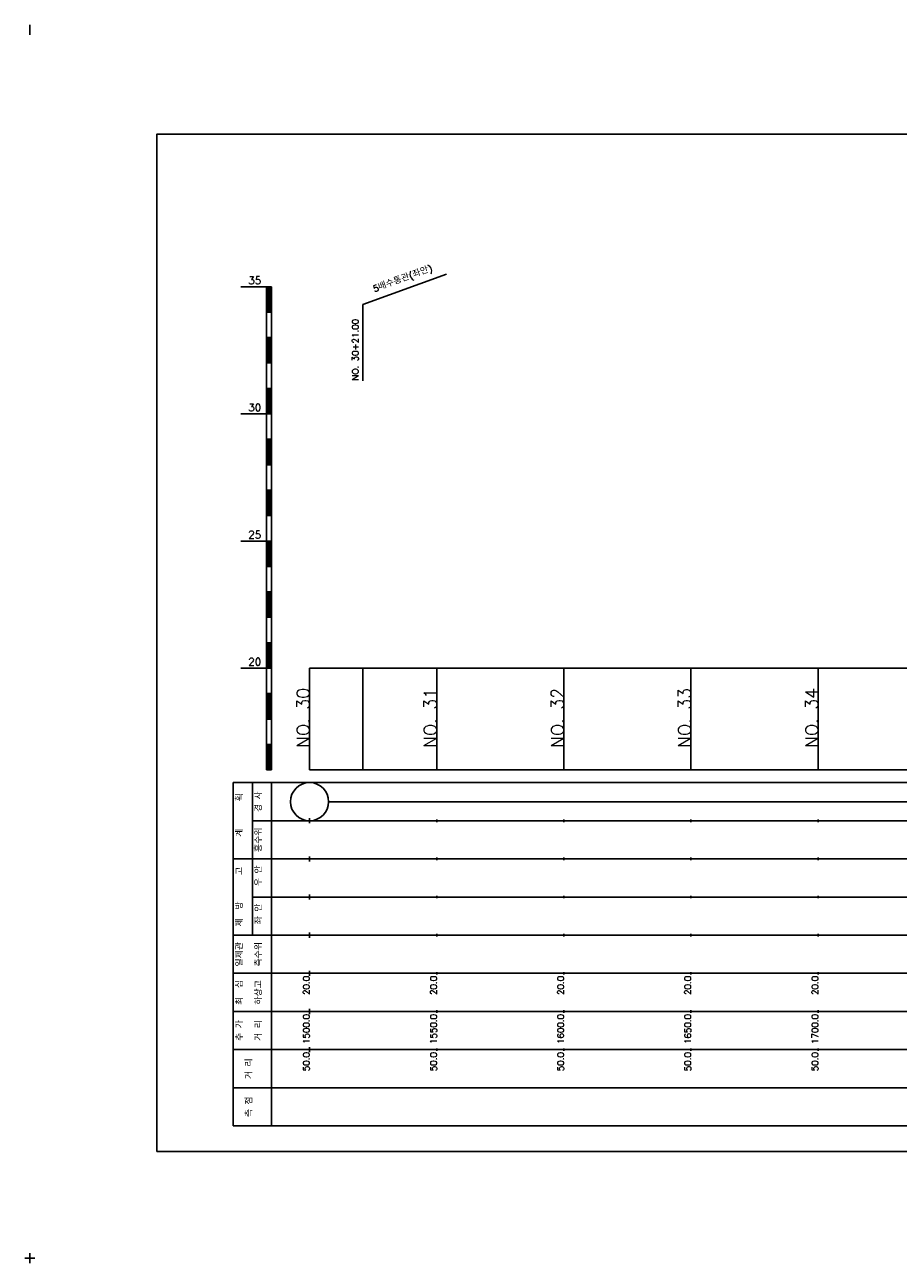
# Model space of a CAD drawing. Extents: x -2 to 685, y -2 to 1934.
# Tile 7 of 8: x -2 to 342, y 1447 to 1934. Entities that reach past the tile are written whole.
import ezdxf
from ezdxf.enums import TextEntityAlignment as Align

# ---------------------------------------------------------------- set-up
doc = ezdxf.new("R2010")
doc.units = 0
doc.header["$LTSCALE"] = 5
for name, color, linetype in [('BOX', 5, 'CONTINUOUS'), ('DT1', 3, 'CONTINUOUS'), ('LT1', 4, 'CONTINUOUS'), ('ST1', 7, 'CONTINUOUS')]:
    doc.layers.add(name, color=color, linetype=linetype)
doc.styles.add('GHS', font='ROMANS.shx', dxfattribs={"bigfont": 'GHS.shx'})

msp = doc.modelspace()

# ---------------------------------------------------------------- linework, layer by layer
at = {"layer": 'BOX'}
msp.add_lwpolyline([(50, 1491), (650, 1491), (650, 1891), (50, 1891), (50, 1491)], dxfattribs=at)
at = {"layer": 'LT1', "linetype": 'CONTINUOUS'}
for p, q in [((131, 1824), (163.89, 1835.97)), ((131, 1794), (131, 1824))]:
    msp.add_line(p, q, dxfattribs=at)
at = {"layer": 'LT1'}
for p, q in [((83, 1831), (93, 1831)), ((93, 1641), (93, 1831)), ((93, 1831), (95, 1831)), ((93.5, 1830.8), (93.5, 1821.2)), ((94, 1830.8), (94, 1821.2)), ((94.5, 1830.8), (94.5, 1821.2)), ((95, 1641), (95, 1831)), ((93, 1821), (95, 1821)), ((93, 1811), (95, 1811)), ((93.5, 1810.8), (93.5, 1801.2)), ((94, 1810.8), (94, 1801.2)), ((94.5, 1810.8), (94.5, 1801.2)), ((93, 1801), (95, 1801)), ((93, 1791), (95, 1791)), ((93.5, 1790.8), (93.5, 1781.2)), ((94, 1790.8), (94, 1781.2)), ((94.5, 1790.8), (94.5, 1781.2)), ((83, 1781), (93, 1781)), ((93, 1781), (95, 1781)), ((93, 1771), (95, 1771)), ((93.5, 1770.8), (93.5, 1761.2)), ((94, 1770.8), (94, 1761.2)), ((94.5, 1770.8), (94.5, 1761.2)), ((93, 1761), (95, 1761)), ((93, 1751), (95, 1751)), ((93.5, 1750.8), (93.5, 1741.2)), ((94, 1750.8), (94, 1741.2)), ((94.5, 1750.8), (94.5, 1741.2)), ((93, 1741), (95, 1741)), ((83, 1731), (93, 1731)), ((93, 1731), (95, 1731)), ((93.5, 1730.8), (93.5, 1721.2)), ((94, 1730.8), (94, 1721.2)), ((94.5, 1730.8), (94.5, 1721.2)), ((93, 1721), (95, 1721)), ((93, 1711), (95, 1711)), ((93.5, 1710.8), (93.5, 1701.2)), ((94, 1710.8), (94, 1701.2)), ((94.5, 1710.8), (94.5, 1701.2)), ((93, 1701), (95, 1701)), ((93, 1691), (95, 1691)), ((93.5, 1690.8), (93.5, 1681.2)), ((94, 1690.8), (94, 1681.2)), ((94.5, 1690.8), (94.5, 1681.2)), ((83, 1681), (93, 1681)), ((93, 1681), (95, 1681)), ((110, 1641), (110, 1681)), ((131, 1641), (131, 1681)), ((160, 1641), (160, 1681)), ((210, 1641), (210, 1681)), ((260, 1641), (260, 1681)), ((310, 1641), (310, 1681)), ((93, 1671), (95, 1671)), ((93.5, 1670.8), (93.5, 1661.2)), ((94, 1670.8), (94, 1661.2)), ((94.5, 1670.8), (94.5, 1661.2)), ((110, 1673.24), (110, 1675.24)), ((160, 1673.74), (160, 1674.74)), ((210, 1673.74), (210, 1674.74)), ((260, 1673.74), (260, 1674.74)), ((310, 1673.74), (310, 1674.74)), ((93, 1661), (95, 1661)), ((93, 1651), (95, 1651)), ((93.5, 1650.8), (93.5, 1641.2)), ((94, 1650.8), (94, 1641.2)), ((94.5, 1650.8), (94.5, 1641.2)), ((93, 1641), (95, 1641)), ((110, 1641), (610, 1641)), ((110, 1620), (110, 1622)), ((160, 1620.5), (160, 1621.5)), ((210, 1620.5), (210, 1621.5)), ((260, 1620.5), (260, 1621.5)), ((310, 1620.5), (310, 1621.5)), ((110, 1605), (110, 1607)), ((160, 1605.5), (160, 1606.5)), ((210, 1605.5), (210, 1606.5)), ((260, 1605.5), (260, 1606.5)), ((310, 1605.5), (310, 1606.5)), ((110, 1590), (110, 1592)), ((160, 1590.5), (160, 1591.5)), ((210, 1590.5), (210, 1591.5)), ((260, 1590.5), (260, 1591.5)), ((310, 1590.5), (310, 1591.5)), ((110, 1575), (110, 1577)), ((160, 1575.5), (160, 1576.5)), ((210, 1575.5), (210, 1576.5)), ((260, 1575.5), (260, 1576.5)), ((310, 1575.5), (310, 1576.5)), ((110, 1560), (110, 1562)), ((160, 1560.5), (160, 1561.5)), ((210, 1560.5), (210, 1561.5)), ((260, 1560.5), (260, 1561.5)), ((310, 1560.5), (310, 1561.5)), ((110, 1545), (110, 1547)), ((160, 1545.5), (160, 1546.5)), ((210, 1545.5), (210, 1546.5)), ((260, 1545.5), (260, 1546.5)), ((310, 1545.5), (310, 1546.5)), ((110, 1530), (110, 1532)), ((160, 1530.5), (160, 1531.5)), ((210, 1530.5), (210, 1531.5)), ((260, 1530.5), (260, 1531.5)), ((310, 1530.5), (310, 1531.5))]:
    msp.add_line(p, q, dxfattribs=at)
msp.add_lwpolyline([(110, 1681), (160, 1681), (210, 1681), (260, 1681), (310, 1681), (360, 1681), (410, 1681), (460, 1681), (510, 1681), (560, 1681), (610, 1681)], dxfattribs=at)
at = {"layer": 'ST1'}
for p, q in [((0, 1930), (0, 1934)), ((80, 1501), (80, 1636)), ((80, 1636), (623, 1636)), ((87.5, 1606), (87.5, 1636)), ((95, 1501), (95, 1636)), ((87.5, 1621), (623, 1621)), ((80, 1606), (623, 1606)), ((87.5, 1576), (87.5, 1606)), ((87.5, 1591), (623, 1591)), ((80, 1576), (623, 1576)), ((80, 1561), (623, 1561)), ((80, 1546), (623, 1546)), ((80, 1531), (623, 1531)), ((80, 1516), (623, 1516)), ((80, 1501), (623, 1501)), ((-2, 1449), (2, 1449)), ((0, 1447), (0, 1451))]:
    msp.add_line(p, q, dxfattribs=at)
at = {"layer": 'ST1', "linetype": 'CONTINUOUS'}
msp.add_line((117.5, 1628.5), (602.5, 1628.5), dxfattribs=at)
msp.add_circle((110, 1628.5), 7.5, dxfattribs=at)

# ---------------------------------------------------------------- texts
at = {"layer": 'DT1', "linetype": 'CONTINUOUS', "style": 'GHS'}
for s, rotation, p in [('5배수통관(좌안)', 20, (147, 1832.99)), ('경 사', 90, (91.25, 1628.5)), ('  획', 90, (83.75, 1628.5)), ('홍수위', 90, (91.25, 1613.5)), ('   계', 90, (83.75, 1613.5)), (' 우 안', 90, (91.25, 1598.5)), ('   고', 90, (83.75, 1598.5)), (' 제  방', 90, (83.75, 1583.5)), (' 좌 안', 90, (91.25, 1583.5)), ('일제관', 90, (83.75, 1568.5)), ('측수위', 90, (91.25, 1568.5)), ('최  심', 90, (83.75, 1553.5)), ('하상고', 90, (91.25, 1553.5)), ('추 가', 90, (83.75, 1538.5)), ('거 리', 90, (91.25, 1538.5)), ('거 리', 90, (87.5, 1523.5)), ('측 점', 90, (87.5, 1508.5))]:
    msp.add_text(s, height=2.5, rotation=rotation, dxfattribs=at).set_placement(p, align=Align.CENTER)
at = {"layer": 'DT1', "style": 'GHS'}
for s, p in [('35', (91, 1832)), ('30', (91, 1782)), ('25', (91, 1732)), ('20', (91, 1682))]:
    msp.add_text(s, height=3, dxfattribs=at).set_placement(p, align=Align.RIGHT)
at = {"layer": 'DT1', "linetype": 'CONTINUOUS', "style": 'GHS'}
msp.add_text('NO. 30+21.00 ', height=2.5, rotation=90, dxfattribs=at).set_placement((129.25, 1794.12))
at = {"layer": 'DT1', "style": 'GHS'}
for s, height, p in [('NO. 30', 5, (110, 1673.24)), ('NO. 31', 5, (160, 1673.24)), ('NO. 32', 5, (210, 1673.24)), ('NO. 33', 5, (260, 1673.24)), ('NO. 34', 5, (310, 1673.24)), (' 20.0', 2.5, (110, 1560)), (' 20.0', 2.5, (160, 1560)), (' 20.0', 2.5, (210, 1560)), (' 20.0', 2.5, (260, 1560)), (' 20.0', 2.5, (310, 1560)), ('  1500.0', 2.5, (110, 1545)), ('  1550.0', 2.5, (160, 1545)), ('  1600.0', 2.5, (210, 1545)), ('  1650.0', 2.5, (260, 1545)), ('  1700.0', 2.5, (310, 1545)), ('  50.0', 2.5, (110, 1530)), ('  50.0', 2.5, (160, 1530)), ('  50.0', 2.5, (210, 1530)), ('  50.0', 2.5, (260, 1530)), ('  50.0', 2.5, (310, 1530))]:
    msp.add_text(s, height=height, rotation=90, dxfattribs=at).set_placement(p, align=Align.RIGHT)

doc.saveas('drawing.dxf')
